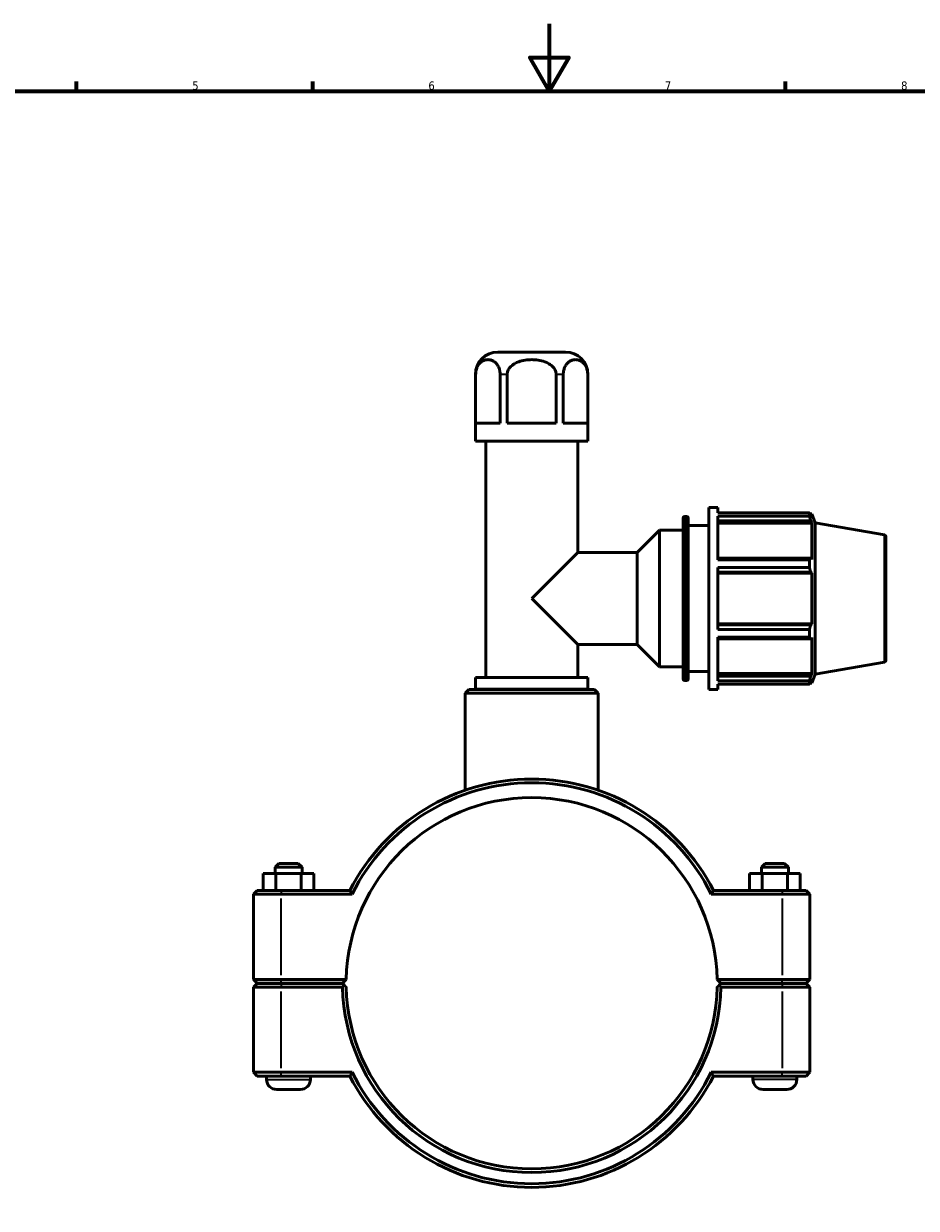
# Model space of a CAD drawing. Header units: millimetres. Extents: x 0 to 904, y -25 to 1297.
# Tile 3 of 6: x 265 to 529, y 243 to 594. Entities that reach past the tile are written whole.
import ezdxf

# ---------------------------------------------------------------- set-up
doc = ezdxf.new("R2010")
doc.units = ezdxf.units.MM
for name, color, linetype, lineweight in [('Border (ISO)', 7, 'Continuous', 70), ('Visible (ISO)', 7, 'Continuous', 50), ('Visible Narrow (ISO)', 7, 'Continuous', 35)]:
    doc.layers.add(name, color=color, linetype=linetype, lineweight=lineweight)
doc.styles.add('Note Text (ISO)', font='tahoma.ttf')

# ---------------------------------------------------------------- blocks, each defined once
blk = doc.blocks.new('Borders Default Border')
at = {"layer": 'Border (ISO)'}
for p, q in [((280.33, 574), (280.33, 576.9)), ((350.42, 574), (350.42, 576.9)), ((490.58, 574), (490.58, 576.9))]:
    blk.add_line(p, q, dxfattribs=at)
at = {"layer": 'Border (ISO)', "flags": 128}
for points in [[(420.5, 594), (420.5, 574), (414.73, 584), (426.27, 584), (420.5, 574)], [(20, 20), (20, 574), (821, 574), (821, 20), (20, 20)]]:
    blk.add_lwpolyline(points, dxfattribs=at)
at = {"layer": 'Border (ISO)', "color": 232, "true_color": 0xca0064, "char_height": 2.5, "attachment_point": 7, "style": 'Note Text (ISO)'}
for s, insert in [('5', (314.64, 574.35)), ('6', (384.66, 574.35)), ('7', (454.77, 574.4)), ('8', (524.81, 574.34))]:
    blk.add_mtext(s, dxfattribs=dict(at, insert=insert))

msp = doc.modelspace()

# ---------------------------------------------------------------- linework, layer by layer
at = {"layer": 'Visible (ISO)'}
for p, q in [((425.3413, 496.6774), (405.2212, 496.6774)), ((398.6212, 470.2774), (398.6212, 490.0774)), ((398.666, 475.6774), (398.666, 490.0774)), ((405.9157, 490.0774), (405.9157, 475.6774)), ((408.0316, 475.6774), (408.0316, 490.0774)), ((422.5309, 490.0774), (422.5309, 475.6774)), ((424.6468, 475.6774), (424.6468, 490.0774)), ((431.8964, 490.0774), (431.8964, 475.6774)), ((431.9413, 470.2774), (431.9413, 490.0774)), ((398.666, 475.6774), (405.9157, 475.6774)), ((408.0316, 475.6774), (422.5309, 475.6774)), ((424.6468, 475.6774), (431.8964, 475.6774)), ((431.9413, 470.2774), (398.6212, 470.2774)), ((401.6503, 400.2774), (401.6503, 470.2774)), ((428.9122, 437.3083), (428.9122, 470.2774)), ((467.7812, 396.6774), (467.7812, 450.6774)), ((467.7812, 450.6774), (470.4812, 450.6774)), ((470.4812, 449.0824), (470.4812, 450.6774)), ((460.1812, 399.8774), (460.1812, 447.4774)), ((460.6812, 447.9774), (461.1812, 447.9774)), ((461.6812, 447.4774), (461.6812, 399.8774)), ((470.4812, 449.0824), (497.6262, 449.0824)), ((470.4812, 435.1768), (470.4812, 448.1061)), ((497.6262, 448.1061), (470.4812, 448.1061)), ((470.4812, 446.6687), (498.0193, 446.6687)), ((470.4812, 445.9502), (498.3141, 445.9502)), ((497.6262, 448.1061), (497.6262, 449.0824)), ((497.7975, 448.7874), (498.3141, 448.7874)), ((498.3141, 447.6252), (498.0193, 448.3977)), ((498.0193, 446.6687), (498.3141, 445.9502)), ((498.3141, 447.6252), (498.3141, 448.7874)), ((499.2812, 446.1302), (498.3141, 448.7874)), ((498.3141, 435.2719), (498.3141, 445.9502)), ((499.2812, 401.2245), (499.2812, 446.1302)), ((519.868, 442.5002), (499.2812, 446.1302)), ((446.5622, 437.3083), (453.1812, 443.9274)), ((453.1812, 403.4274), (453.1812, 443.9274)), ((453.1812, 443.9274), (460.1812, 443.9274)), ((461.6812, 445.2774), (467.7812, 445.2774)), ((520.2812, 442.0078), (520.2812, 405.3469)), ((415.2812, 423.6774), (428.9122, 437.3083)), ((428.9122, 437.3083), (446.5622, 437.3083)), ((446.5622, 410.0464), (446.5622, 437.3083)), ((498.0193, 435.6459), (470.4812, 435.6459)), ((498.3141, 435.2719), (498.0193, 435.6459)), ((470.4812, 435.1768), (497.6262, 435.1768)), ((470.4812, 414.535), (470.4812, 432.8197)), ((497.6262, 432.8197), (470.4812, 432.8197)), ((497.6262, 432.8197), (497.6262, 435.1768)), ((470.4812, 431.4717), (498.0193, 431.4717)), ((470.4812, 431.2281), (498.3141, 431.2281)), ((498.0193, 431.4717), (498.3141, 431.2281)), ((498.3141, 416.1266), (498.3141, 431.2281)), ((428.9122, 410.0464), (415.2812, 423.6774)), ((470.4812, 416.1266), (498.3141, 416.1266)), ((498.0193, 415.8831), (470.4812, 415.8831)), ((470.4812, 414.535), (497.6262, 414.535)), ((497.6262, 412.1779), (497.6262, 414.535)), ((498.3141, 416.1266), (498.0193, 415.8831)), ((470.4812, 399.2486), (470.4812, 412.1779)), ((497.6262, 412.1779), (470.4812, 412.1779)), ((470.4812, 411.7088), (498.0193, 411.7088)), ((498.0193, 411.7088), (498.3141, 412.0829)), ((498.3141, 401.4045), (498.3141, 412.0829)), ((428.9122, 400.2774), (428.9122, 410.0464)), ((428.9122, 410.0464), (446.5622, 410.0464)), ((446.5622, 410.0464), (453.1812, 403.4274)), ((519.868, 404.8545), (499.2812, 401.2245)), ((431.9413, 400.2774), (398.6212, 400.2774)), ((398.6212, 396.7774), (398.6212, 400.2774)), ((431.9413, 396.7774), (431.9413, 400.2774)), ((453.1812, 403.4274), (460.1812, 403.4274)), ((461.6812, 402.0774), (467.7812, 402.0774)), ((470.4812, 401.4045), (498.3141, 401.4045)), ((498.0193, 400.6861), (470.4812, 400.6861)), ((498.3141, 401.4045), (498.0193, 400.6861)), ((499.2812, 401.2245), (498.3141, 398.5674)), ((396.6921, 396.6774), (395.5921, 395.5774)), ((396.6921, 396.6774), (433.8704, 396.6774)), ((431.9413, 396.7774), (398.6212, 396.7774)), ((400.1357, 396.6774), (400.1357, 396.7774)), ((430.4267, 396.6774), (430.4267, 396.7774)), ((433.8704, 396.6774), (434.9704, 395.5774)), ((460.6812, 399.3774), (461.1812, 399.3774)), ((467.7812, 396.6774), (470.4812, 396.6774)), ((470.4812, 399.2486), (497.6262, 399.2486)), ((470.4812, 396.6774), (470.4812, 398.2723)), ((497.6262, 398.2723), (470.4812, 398.2723)), ((497.6262, 398.2723), (497.6262, 399.2486)), ((497.7975, 398.5674), (498.3141, 398.5674)), ((498.0193, 398.957), (498.3141, 399.7295)), ((498.3141, 398.5674), (498.3141, 399.7295)), ((434.9704, 395.5774), (395.5921, 395.5774)), ((395.5921, 366.8839), (395.5921, 395.5774)), ((434.9704, 366.8839), (434.9704, 395.5774)), ((340.2812, 345.1774), (339.1812, 344.0774)), ((347.1812, 344.0774), (339.1812, 344.0774)), ((339.1812, 342.1774), (339.1812, 344.0774)), ((340.2812, 345.1774), (346.0812, 345.1774)), ((346.0812, 345.1774), (347.1812, 344.0774)), ((347.1812, 342.1774), (347.1812, 344.0774)), ((484.4812, 345.1774), (483.3812, 344.0774)), ((483.3812, 344.0774), (491.3812, 344.0774)), ((483.3812, 344.0774), (483.3812, 342.1774)), ((490.2812, 345.1774), (484.4812, 345.1774)), ((490.2812, 345.1774), (491.3812, 344.0774)), ((491.3812, 344.0774), (491.3812, 342.1774)), ((335.6758, 342.1774), (339.4633, 342.1774)), ((335.6758, 337.1774), (335.6758, 342.1774)), ((339.4633, 342.1774), (346.9688, 342.1774)), ((339.4633, 337.1774), (339.4633, 342.1774)), ((346.9688, 342.1774), (350.6867, 342.1774)), ((346.9688, 337.1774), (346.9688, 342.1774)), ((350.6867, 337.1774), (350.6867, 342.1774)), ((483.5937, 342.1774), (479.8758, 342.1774)), ((479.8758, 337.1774), (479.8758, 342.1774)), ((483.5937, 337.1774), (483.5937, 342.1774)), ((491.0991, 342.1774), (483.5937, 342.1774)), ((491.0991, 337.1774), (491.0991, 342.1774)), ((494.8867, 342.1774), (491.0991, 342.1774)), ((494.8867, 337.1774), (494.8867, 342.1774)), ((333.8812, 337.1774), (332.7812, 336.0774)), ((333.8812, 337.1774), (341.0312, 337.1774)), ((361.3924, 337.1774), (341.0312, 337.1774)), ((489.5312, 337.1774), (469.17, 337.1774)), ((489.5312, 337.1774), (496.6812, 337.1774)), ((496.6812, 337.1774), (497.7812, 336.0774)), ((341.0312, 336.0774), (332.7812, 336.0774)), ((332.7812, 336.0774), (332.7812, 310.8274)), ((341.0312, 336.0774), (362.0703, 336.0774)), ((468.4921, 336.0774), (489.5312, 336.0774)), ((497.7812, 336.0774), (489.5312, 336.0774)), ((497.7812, 310.8274), (497.7812, 336.0774)), ((333.8812, 309.7274), (332.7812, 310.8274)), ((332.7812, 310.8274), (341.0312, 310.8274)), ((333.8812, 309.6274), (332.7812, 308.5274)), ((341.0312, 309.7274), (333.8812, 309.7274)), ((333.8812, 309.6274), (341.0312, 309.6274)), ((336.6812, 309.6274), (336.6812, 309.7274)), ((360.2932, 310.8274), (341.0312, 310.8274)), ((341.0312, 309.7274), (359.1812, 309.7274)), ((359.1812, 309.6274), (341.0312, 309.6274)), ((349.6812, 309.6274), (349.6812, 309.7274)), ((359.1812, 309.7274), (360.2932, 310.8273)), ((359.7359, 309.0788), (359.1812, 309.6274)), ((489.5312, 310.8274), (470.2692, 310.8274)), ((470.2692, 310.8273), (471.3812, 309.7274)), ((471.3812, 309.6274), (470.8266, 309.0788)), ((471.3812, 309.7274), (489.5312, 309.7274)), ((489.5312, 309.6274), (471.3812, 309.6274)), ((480.8812, 309.7274), (480.8812, 309.6274)), ((489.5312, 310.8274), (497.7812, 310.8274)), ((496.6812, 309.7274), (489.5312, 309.7274)), ((489.5312, 309.6274), (496.6812, 309.6274)), ((493.8812, 309.7274), (493.8812, 309.6274)), ((496.6812, 309.7274), (497.7812, 310.8274)), ((496.6812, 309.6274), (497.7812, 308.5274)), ((341.0312, 308.5274), (332.7812, 308.5274)), ((332.7812, 308.5274), (332.7812, 283.2774)), ((341.0312, 308.5274), (359.193, 308.5274)), ((471.3694, 308.5274), (489.5312, 308.5274)), ((497.7812, 308.5274), (489.5312, 308.5274)), ((497.7812, 283.2774), (497.7812, 308.5274)), ((332.7812, 283.2774), (341.0312, 283.2774)), ((333.8812, 282.1774), (332.7812, 283.2774)), ((341.0312, 282.1774), (333.8812, 282.1774)), ((336.6812, 281.1774), (336.6812, 282.1774)), ((362.0703, 283.2774), (341.0312, 283.2774)), ((341.0312, 282.1774), (361.3924, 282.1774)), ((349.6812, 281.1774), (349.6812, 282.1774)), ((489.5312, 283.2774), (468.4921, 283.2774)), ((469.17, 282.1774), (489.5312, 282.1774)), ((480.8812, 282.1774), (480.8812, 281.1774)), ((489.5312, 283.2774), (497.7812, 283.2774)), ((496.6812, 282.1774), (489.5312, 282.1774)), ((493.8812, 282.1774), (493.8812, 281.1774)), ((496.6812, 282.1774), (497.7812, 283.2774)), ((346.6812, 278.1774), (339.6812, 278.1774)), ((483.8812, 278.1774), (490.8812, 278.1774))]:
    msp.add_line(p, q, dxfattribs=at)
for centre, radius, start, end in [((405.2212, 490.0774), 6.6, 90, 180), ((425.3413, 490.0774), 6.6, 0, 90), ((460.6812, 447.4774), 0.5, 90, 180), ((461.1812, 447.4774), 0.5, 0, 90), ((519.7812, 442.0078), 0.5, 0, 80), ((519.7812, 405.3469), 0.5, 280, 0), ((460.6812, 399.8774), 0.5, 180, 270), ((461.1812, 399.8774), 0.5, 270, 0), ((415.2812, 309.6774), 60.5, 27.035692, 152.964308), ((415.2812, 309.6774), 59.4, 26.3878, 153.6122), ((415.2812, 309.6774), 55, 1.19809, 178.80191), ((415.2812, 309.6774), 55, 178.80191, 178.801978), ((415.2812, 309.6774), 55, 1.198022, 1.19809), ((415.2812, 309.6774), 56.1, 181.174595, 358.825405), ((415.2812, 309.6774), 55, 181.198022, 358.801978), ((339.6812, 281.1774), 3, 180, 270), ((346.6812, 281.1774), 3, 270, 0), ((415.2812, 309.6774), 60.5, 207.035692, 332.964308), ((415.2812, 309.6774), 59.4, 206.3878, 333.6122), ((483.8812, 281.1774), 3, 180, 270), ((490.8812, 281.1774), 3, 270, 0)]:
    msp.add_arc(centre, radius, start, end, dxfattribs=at)
for points in [[(398.666, 490.0774), (398.666, 490.4024), (398.7013, 490.7859), (398.8226, 491.4511), (398.9411, 491.8448), (399.2387, 492.5601), (399.4959, 492.9687), (399.9207, 493.4699), (400.1606, 493.6874), (400.6565, 494.0431), (400.9832, 494.2047), (401.6468, 494.4098), (401.9835, 494.4542), (402.5981, 494.4542), (402.9349, 494.4098), (403.5984, 494.2047), (403.9252, 494.0431), (404.4211, 493.6874), (404.661, 493.4699), (405.0858, 492.9687), (405.343, 492.5601), (405.6405, 491.8448), (405.7591, 491.4511), (405.8804, 490.7859), (405.9157, 490.4024), (405.9157, 490.0774)], [(408.0316, 490.0774), (408.0316, 490.4024), (408.1021, 490.7859), (408.3447, 491.4511), (408.5818, 491.8448), (409.1769, 492.5601), (409.6913, 492.9687), (410.5409, 493.4699), (411.0208, 493.6874), (412.0126, 494.0431), (412.666, 494.2047), (413.9931, 494.4098), (414.6666, 494.4542), (415.8958, 494.4542), (416.5693, 494.4098), (417.8964, 494.2047), (418.5499, 494.0431), (419.5417, 493.6874), (420.0215, 493.4699), (420.8712, 492.9687), (421.3855, 492.5601), (421.9806, 491.8448), (422.2177, 491.4511), (422.4603, 490.7859), (422.5309, 490.4024), (422.5309, 490.0774)], [(424.6468, 490.0774), (424.6468, 490.4024), (424.682, 490.7859), (424.8033, 491.4511), (424.9219, 491.8448), (425.2195, 492.5601), (425.4766, 492.9687), (425.9014, 493.4699), (426.1414, 493.6874), (426.6373, 494.0431), (426.964, 494.2047), (427.6275, 494.4098), (427.9643, 494.4542), (428.5789, 494.4542), (428.9157, 494.4098), (429.5792, 494.2047), (429.9059, 494.0431), (430.4018, 493.6874), (430.6418, 493.4699), (431.0666, 492.9687), (431.3237, 492.5601), (431.6213, 491.8448), (431.7399, 491.4511), (431.8612, 490.7859), (431.8964, 490.4024), (431.8964, 490.0774)]]:
    msp.add_open_spline(points, degree=3, knots=[0.87710477, 0.87710477, 0.87710477, 0.87710477, 0.97460142, 0.97460142, 1.08951286, 1.08951286, 1.2537303, 1.2537303, 1.38544937, 1.38544937, 1.56982946, 1.56982946, 1.75420955, 1.75420955, 1.93858964, 1.93858964, 2.12296973, 2.12296973, 2.25468879, 2.25468879, 2.41890624, 2.41890624, 2.53381768, 2.53381768, 2.63131432, 2.63131432, 2.63131432, 2.63131432], dxfattribs=at)
for points, weights in [([(497.6262, 449.0824), (497.8306, 448.7331), (498.0193, 448.3977)], [1, 1.00202122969, 1.00322691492]), ([(498.0193, 446.6687), (497.8306, 447.3727), (497.6262, 448.1061)], [1.00322691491, 1.00202122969, 1]), ([(497.6262, 435.1768), (497.8306, 435.4161), (498.0193, 435.6459)], [1, 1.00202122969, 1.00322691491]), ([(498.0193, 431.4717), (497.8306, 432.1319), (497.6262, 432.8197)], [1.00322691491, 1.00202122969, 1]), ([(497.6262, 414.535), (497.8306, 415.2228), (498.0193, 415.8831)], [1, 1.00202122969, 1.00322691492]), ([(498.0193, 411.7088), (497.8306, 411.9386), (497.6262, 412.1779)], [1.00322691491, 1.00202122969, 1]), ([(497.6262, 399.2486), (497.8306, 399.982), (498.0193, 400.6861)], [1, 1.00202122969, 1.00322691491]), ([(498.0193, 398.957), (497.8306, 398.6217), (497.6262, 398.2723)], [1.00322691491, 1.00202122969, 1]), ([(360.2932, 308.5274), (360.0159, 308.8017), (359.7359, 309.0788)], [1.01164178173, 1.00874308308, 1.00580210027]), ([(470.8266, 309.0788), (470.5465, 308.8017), (470.2692, 308.5274)], [1.00580210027, 1.00874308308, 1.01164178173])]:
    msp.add_rational_spline(points, weights, degree=2, dxfattribs=at)
for points, degree in [([(362.0703, 336.0774), (361.8432, 336.4437), (361.6172, 336.8103), (361.3924, 337.1774)], 3), ([(468.4921, 336.0774), (468.7193, 336.4437), (468.9452, 336.8103), (469.17, 337.1774)], 3), ([(359.193, 308.5274), (359.4644, 308.8044), (359.7359, 309.0788)], 2), ([(470.8266, 309.0788), (471.098, 308.8044), (471.3694, 308.5274)], 2), ([(362.0703, 283.2774), (361.8432, 282.9111), (361.6172, 282.5444), (361.3924, 282.1774)], 3), ([(468.4921, 283.2774), (468.7193, 282.9111), (468.9452, 282.5444), (469.17, 282.1774)], 3)]:
    msp.add_open_spline(points, degree=degree, dxfattribs=at)
at = {"layer": 'Visible Narrow (ISO)'}
for p, q in [((398.6616, 490.0774), (398.6213, 490.0774)), ((407.9217, 490.0774), (406.017, 490.0774)), ((424.5454, 490.0774), (422.6408, 490.0774)), ((431.9412, 490.0774), (431.9008, 490.0774)), ((460.6812, 447.6782), (460.6812, 399.6765)), ((461.1812, 399.6765), (461.1812, 447.6782)), ((519.868, 405.0863), (519.868, 442.2685)), ((341.0312, 337.1224), (341.0312, 336.1324)), ((489.5312, 337.1224), (489.5312, 336.1324)), ((341.0312, 312.0899), (341.0312, 334.8149)), ((489.5312, 334.8149), (489.5312, 312.0899)), ((341.0312, 309.7824), (341.0312, 310.7724)), ((341.0312, 309.5724), (341.0312, 308.5824)), ((489.5312, 309.7824), (489.5312, 310.7724)), ((489.5312, 309.5724), (489.5312, 308.5824)), ((341.0312, 284.5399), (341.0312, 307.2649)), ((489.5312, 307.2649), (489.5312, 284.5399)), ((336.7612, 281.1774), (349.6012, 281.1774)), ((341.0312, 282.2324), (341.0312, 283.2224)), ((493.8012, 281.1774), (480.9612, 281.1774)), ((489.5312, 282.2324), (489.5312, 283.2224))]:
    msp.add_line(p, q, dxfattribs=at)

# ---------------------------------------------------------------- block references
msp.add_blockref('Borders Default Border', (0, 0))

doc.saveas('drawing.dxf')
